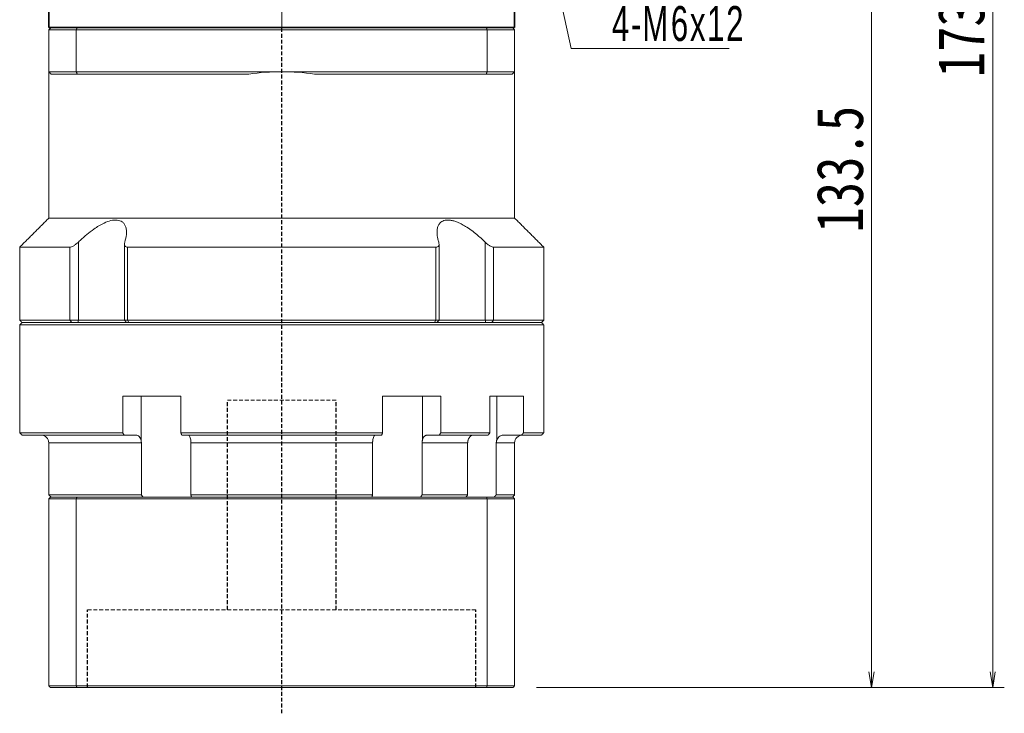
# Model space of a CAD drawing. Header units: millimetres. Extents: x -23 to 600, y -16 to 414.
# Tile 7 of 10: x 326 to 453, y 156 to 245. Entities that reach past the tile are written whole.
import ezdxf

# ---------------------------------------------------------------- set-up
doc = ezdxf.new("R2010")
doc.units = ezdxf.units.MM
doc.linetypes.add('DASHED', pattern=[0.75, 0.5, -0.25])
doc.linetypes.add('点画线', pattern=[18, 12, -2, 2, -2])
for name, color, linetype, lineweight in [('EB0_1', 7, 'Continuous', 35), ('中心线层', 1, '点画线', 18), ('尺寸线层', 3, 'Continuous', 18), ('粗实线层', 7, 'Continuous', 35)]:
    doc.layers.add(name, color=color, linetype=linetype, lineweight=lineweight)
doc.styles.add('宋体', font='SimSun.ttf', dxfattribs={"width": 0.8})
doc.styles.add('标准', font='txt', dxfattribs={"width": 0.667})
doc.dimstyles.new('A水平标注$0', dxfattribs={"dimtxt": 3.5, "dimasz": 2, "dimexe": 1.5, "dimexo": 3, "dimgap": 1.1, "dimtad": 1, "dimtoh": 1, "dimdec": 4, "dimdsep": 46, "dimtxsty": '宋体', "dimblk": 'OPEN', "dimcen": 3, "dimclrd": 3, "dimclre": 3, "dimclrt": 6, "dimadec": 0, "dimazin": 0, "dimtm": 1e-09, "dimtfac": 1, "dimtdec": 4, "dimtix": 1, "dimtmove": 0, "dimatfit": 3, "dimldrblk": 'OPEN', "dimfxl": 0, "dimlwd": 13, "dimlwe": 13, "dimarcsym": 0})

# ---------------------------------------------------------------- blocks, each defined once
blk = doc.blocks.new('*X7')
at = {"layer": '尺寸线层', "linetype": 'Continuous'}
blk.add_hatch(color=0, dxfattribs=at).paths.add_polyline_path([(-6.36, 15.51), (-4.86, 11.23), (-5.96, 10.99)], flags=0)
at = {"layer": '尺寸线层', "color": 0, "linetype": 'Continuous'}
blk.add_line((-6.36, 15.51), (-3, 0), dxfattribs=at)
at = {"layer": '尺寸线层', "color": 0}
for p, q in [((-3, 0), (0, 0)), ((0, 0), (17.35, 0)), ((0, 0), (0, 0))]:
    blk.add_line(p, q, dxfattribs=at)
at = {"layer": '尺寸线层', "color": 0, "insert": (2.25, 0.9), "char_height": 4.5, "width": 30.2032, "attachment_point": 7, "line_spacing_factor": 1.15057, "style": '标准'}
blk.add_mtext('\\T1.1;4-M6x12', dxfattribs=at)
blk = doc.blocks.new('_Open')
at = {"color": 0, "linetype": 'ByBlock', "lineweight": -2}
for p, q in [((-1, 0.167), (0, 0)), ((-1, -0.167), (0, 0)), ((0, 0), (-1, 0))]:
    blk.add_line(p, q, dxfattribs=at)
blk = doc.blocks.new('*D39')
at = {"layer": 'Defpoints', "color": 0, "transparency": 16777216}
for p in [(409.32, 292.54), (435.78, 292.54), (389.62, 159.04)]:
    blk.add_point(p, dxfattribs=at)
at = {"layer": '尺寸线层', "color": 3, "lineweight": 13, "transparency": 16777216}
for p, q in [((412.32, 292.54), (437.28, 292.54)), ((435.78, 161.04), (435.78, 290.54)), ((392.62, 159.04), (437.28, 159.04))]:
    blk.add_line(p, q, dxfattribs=at)
at = {"layer": '尺寸线层', "color": 3, "lineweight": 13, "transparency": 16777216, "xscale": 2, "yscale": 2, "zscale": 2}
for p, rotation in [((435.78, 292.54), 90), ((435.78, 159.04), 270)]:
    blk.add_blockref('_Open', p, dxfattribs=dict(at, rotation=rotation))
at = {"layer": '尺寸线层', "color": 6, "transparency": 16777216, "insert": (431.74, 225.79), "char_height": 6, "attachment_point": 5, "rotation": 90, "style": '宋体', "bg_fill": 3, "box_fill_scale": 1.1, "bg_fill_color": 257, "bg_fill_transparency": 0}
blk.add_mtext('133.5', dxfattribs=at)
blk = doc.blocks.new('*D40')
at = {"layer": 'Defpoints', "color": 0, "transparency": 16777216}
for p in [(399.82, 332.54), (389.62, 159.04), (451.39, 159.04)]:
    blk.add_point(p, dxfattribs=at)
at = {"layer": '尺寸线层', "color": 3, "lineweight": 13, "transparency": 16777216}
for p, q in [((402.82, 332.54), (452.89, 332.54)), ((451.39, 330.54), (451.39, 161.04)), ((392.62, 159.04), (452.89, 159.04))]:
    blk.add_line(p, q, dxfattribs=at)
at = {"layer": '尺寸线层', "color": 3, "lineweight": 13, "transparency": 16777216, "xscale": 2, "yscale": 2, "zscale": 2}
for p, rotation in [((451.39, 332.54), 90), ((451.39, 159.04), 270)]:
    blk.add_blockref('_Open', p, dxfattribs=dict(at, rotation=rotation))
at = {"layer": '尺寸线层', "color": 6, "transparency": 16777216, "insert": (447.36, 245.79), "char_height": 6, "attachment_point": 5, "rotation": 90, "style": '宋体', "bg_fill": 3, "box_fill_scale": 1.1, "bg_fill_color": 257, "bg_fill_transparency": 0}
blk.add_mtext('173.5', dxfattribs=at)

msp = doc.modelspace()

# ---------------------------------------------------------------- linework, layer by layer
at = {"color": 7, "linetype": 'Continuous', "lineweight": 15}
for p, q in [((329.82134, 243.74132), (333.36383, 243.74132)), ((329.82134, 243.74132), (329.82134, 238.34132)), ((333.47746, 244.04132), (330.12134, 244.04132)), ((333.36383, 238.34132), (333.36383, 243.74132)), ((333.36383, 243.74132), (386.27885, 243.74132)), ((386.16522, 244.04132), (333.47746, 244.04132)), ((386.27885, 243.74132), (386.27885, 238.34132)), ((333.36383, 238.34132), (329.82134, 238.34132)), ((330.12134, 238.04132), (333.47746, 238.04132)), ((359.82134, 238.34132), (333.36383, 238.34132)), ((333.47746, 238.04132), (355.58932, 238.04132)), ((386.27885, 238.34132), (359.82134, 238.34132)), ((364.05336, 238.04132), (386.16522, 238.04132)), ((332.52946, 215.74132), (326.07134, 215.74132)), ((332.52946, 215.74132), (332.52946, 206.34132)), ((333.63976, 206.34132), (333.63976, 216.41077)), ((379.67621, 215.74132), (339.96647, 215.74132)), ((339.96647, 206.34132), (339.96647, 215.74132)), ((379.67621, 215.74132), (379.67621, 206.34132)), ((386.00292, 216.41077), (386.00292, 206.34132)), ((387.11322, 206.34132), (387.11322, 215.74132)), ((332.52946, 206.34132), (326.07134, 206.34132)), ((326.07134, 205.74132), (359.82134, 205.74132)), ((326.37134, 206.04132), (332.77206, 206.04132)), ((359.82134, 206.04132), (326.37134, 206.04132)), ((333.63976, 206.34132), (332.52946, 206.34132)), ((332.77206, 206.04132), (332.52946, 206.34132)), ((333.54927, 206.04132), (333.63976, 206.34132)), ((339.55476, 206.34132), (333.63976, 206.34132)), ((339.96647, 206.34132), (339.55476, 206.34132)), ((379.67621, 206.34132), (339.96647, 206.34132)), ((340.14295, 206.04132), (339.96647, 206.34132)), ((340.14295, 206.04132), (379.49973, 206.04132)), ((379.67621, 206.34132), (379.49973, 206.04132)), ((380.08792, 206.34132), (379.67621, 206.34132)), ((386.00292, 206.34132), (380.08792, 206.34132)), ((386.00292, 206.34132), (386.09341, 206.04132)), ((387.11322, 206.34132), (386.00292, 206.34132)), ((387.11322, 206.34132), (386.87062, 206.04132)), ((339.33455, 196.54132), (339.33455, 191.84132)), ((339.33455, 196.54132), (346.83726, 196.54132)), ((341.69867, 196.54132), (341.69867, 190.92471)), ((346.83726, 191.84132), (346.83726, 196.54132)), ((372.80542, 196.54132), (372.80542, 191.84132)), ((372.80542, 196.54132), (380.30813, 196.54132)), ((377.94401, 196.54132), (377.94401, 190.92471)), ((380.30813, 191.84132), (380.30813, 196.54132)), ((386.64211, 196.54132), (386.64211, 191.84132)), ((387.51769, 196.54132), (387.51769, 190.92471)), ((339.33455, 191.84132), (326.07134, 191.84132)), ((326.37134, 191.54132), (339.52759, 191.54132)), ((339.52759, 191.54132), (341.10424, 191.54132)), ((372.80542, 191.84132), (346.83726, 191.84132)), ((346.93998, 191.54132), (372.7027, 191.54132)), ((378.53844, 191.54132), (380.11509, 191.54132)), ((380.11509, 191.54132), (386.41206, 191.54132)), ((386.64211, 191.84132), (380.30813, 191.84132)), ((329.82134, 190.54132), (341.74848, 190.54132)), ((341.74848, 190.54132), (341.74848, 183.84132)), ((348.12064, 190.54132), (371.52204, 190.54132)), ((348.12064, 183.84132), (348.12064, 190.54132)), ((371.52204, 190.54132), (371.52204, 183.84132)), ((377.8942, 183.84132), (377.8942, 190.54132)), ((377.8942, 190.54132), (383.76652, 190.54132)), ((383.76652, 190.54132), (383.76652, 183.84132)), ((387.44549, 183.84132), (387.44549, 190.54132)), ((341.74848, 183.84132), (329.82134, 183.84132)), ((329.82134, 183.34132), (333.36383, 183.34132)), ((329.82134, 183.34132), (329.82134, 159.24132)), ((333.43953, 183.54132), (330.02134, 183.54132)), ((333.36383, 183.34132), (386.27885, 183.34132)), ((333.36383, 183.34132), (333.36383, 159.24132)), ((386.20315, 183.54132), (333.43953, 183.54132)), ((371.52204, 183.84132), (348.12064, 183.84132)), ((383.76652, 183.84132), (377.8942, 183.84132)), ((386.27885, 183.34132), (386.27885, 159.24132)), ((333.36383, 159.24132), (329.82134, 159.24132)), ((330.02134, 159.04132), (333.43953, 159.04132)), ((386.27885, 159.24132), (333.36383, 159.24132)), ((333.43953, 159.04132), (386.20315, 159.04132))]:
    msp.add_line(p, q, dxfattribs=at)
at = {"color": 1, "linetype": 'DASHED'}
msp.add_line((359.82134, 155.7164), (359.82134, 244.04132), dxfattribs=at)
at = {"color": 6, "linetype": 'DASHED', "lineweight": 15}
for p, q in [((352.82134, 196.04132), (366.82134, 196.04132)), ((334.82134, 169.04132), (384.82134, 169.04132))]:
    msp.add_line(p, q, dxfattribs=at)
at = {"color": 6, "linetype": 'DASHED'}
for p, q in [((352.82134, 169.04132), (352.82134, 196.04132)), ((366.82134, 169.04132), (366.82134, 196.04132)), ((334.82134, 159.04132), (334.82134, 169.04132)), ((384.82134, 159.04132), (384.82134, 169.04132))]:
    msp.add_line(p, q, dxfattribs=at)
at = {"color": 7, "linetype": 'Continuous', "lineweight": 15}
for centre, radius, start, end in [((359.82134, 208.34132), 30, 90, 98.1096145), ((359.82134, 208.34132), 30, 81.8903855, 90), ((328.82134, 190.54132), 1, 0, 90)]:
    msp.add_arc(centre, radius, start, end, dxfattribs=at)
for points in [[(329.82134, 243.74132), (330.12134, 244.04132)], [(333.36383, 243.74132), (333.47746, 244.04132)], [(386.27885, 243.74132), (386.16522, 244.04132)], [(329.82134, 219.49132), (329.82134, 238.34132)], [(329.82134, 238.34132), (330.12134, 238.04132)], [(333.36383, 238.34132), (333.47746, 238.04132)], [(386.16522, 238.04132), (386.27885, 238.34132)], [(326.07134, 215.74132), (329.82134, 219.49132)], [(326.07134, 206.34132), (326.07134, 215.74132)], [(339.55476, 206.34132), (339.55476, 216.15152)], [(380.08792, 216.1494), (380.08792, 206.34132)], [(326.37134, 206.04132), (326.07134, 206.34132)], [(326.07134, 205.74132), (326.37134, 206.04132)], [(326.07134, 191.84132), (326.07134, 205.74132)], [(339.85476, 206.04132), (339.55476, 206.34132)], [(380.08792, 206.34132), (379.78792, 206.04132)], [(326.37134, 191.54132), (326.07134, 191.84132)], [(339.52759, 191.54132), (339.33455, 191.84132)], [(346.83726, 191.84132), (346.93998, 191.54132)], [(372.7027, 191.54132), (372.80542, 191.84132)], [(380.30813, 191.84132), (380.11509, 191.54132)], [(386.41206, 191.54132), (386.64211, 191.84132)], [(329.82134, 183.84132), (329.82134, 190.54132)], [(341.69867, 190.92471), (341.74848, 190.54132)], [(348.12064, 190.54132), (348.09519, 190.92471)], [(371.54749, 190.92471), (371.52204, 190.54132)], [(377.8942, 190.54132), (377.94401, 190.92471)], [(383.82466, 190.92471), (383.76652, 190.54132)], [(387.44549, 190.54132), (387.51769, 190.92471)], [(330.12134, 183.54132), (329.82134, 183.84132)], [(329.82134, 183.34132), (330.02134, 183.54132)], [(333.36383, 183.34132), (333.43953, 183.54132)], [(341.95622, 183.54132), (341.74848, 183.84132)], [(348.12064, 183.84132), (348.2065, 183.54132)], [(371.43618, 183.54132), (371.52204, 183.84132)], [(377.8942, 183.84132), (377.68646, 183.54132)], [(383.54743, 183.54132), (383.76652, 183.84132)], [(386.27885, 183.34132), (386.20315, 183.54132)], [(387.44549, 183.84132), (387.15603, 183.54132)], [(330.02134, 159.04132), (329.82134, 159.24132)], [(333.43953, 159.04132), (333.36383, 159.24132)], [(386.20315, 159.04132), (386.27885, 159.24132)]]:
    msp.add_open_spline(points, degree=1, dxfattribs=at)
for points, knots in [([(339.60134, 216.41077), (339.68766, 216.73546), (339.82852, 217.26527), (339.82873, 217.93504), (339.72921, 218.40036), (339.53613, 218.76061), (339.22357, 219.0742), (338.67924, 219.28092), (337.85079, 219.21154), (337.01716, 218.90592), (336.27169, 218.50854), (335.5168, 218.01959), (334.69963, 217.39035), (334.05422, 216.81461), (333.71327, 216.48239), (333.63976, 216.41077)], [0, 0, 0, 0, 1.111823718, 1.814206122, 2.515660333, 3.044836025, 3.573294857, 4.429537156, 5.288250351, 6.104434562, 6.713373, 7.323286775, 8.207714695, 9.093503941, 9.336985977, 9.336985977, 9.336985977, 9.336985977]), ([(386.00292, 216.41077), (385.83414, 216.57334), (385.49525, 216.89979), (384.90873, 217.4093), (384.24171, 217.93329), (383.55515, 218.39703), (382.9105, 218.75958), (382.36779, 219.00256), (381.87003, 219.16216), (381.43514, 219.2417), (381.03447, 219.2467), (380.69407, 219.17727), (380.41342, 219.04263), (380.16046, 218.82871), (379.9576, 218.51041), (379.81895, 218.02437), (379.80779, 217.3934), (379.91604, 216.81798), (380.0193, 216.4824), (380.04134, 216.41077)], [0, 0, 0, 0, 0.553902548, 1.112192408, 1.806376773, 2.51506714, 3.037171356, 3.572009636, 3.995519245, 4.430649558, 4.854541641, 5.292182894, 5.696545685, 6.110001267, 6.710526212, 7.328053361, 8.20046253, 9.097057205, 9.340373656, 9.340373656, 9.340373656, 9.340373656]), ([(333.63976, 216.41077), (333.51585, 216.29679), (333.30271, 216.10075), (332.97978, 215.88996), (332.71875, 215.7652), (332.59212, 215.74923), (332.52946, 215.74132)], [0, 0, 0, 0, 0.461690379, 0.794104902, 1.059065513, 1.318521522, 1.318521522, 1.318521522, 1.318521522]), ([(339.96647, 215.74132), (339.898, 215.74833), (339.76136, 215.76231), (339.61731, 215.87617), (339.52879, 216.08505), (339.5744, 216.28984), (339.60134, 216.41077)], [0, 0, 0, 0, 0.1713953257, 0.3420313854, 0.5797240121, 0.9225193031, 0.9225193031, 0.9225193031, 0.9225193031]), ([(380.04134, 216.41077), (380.06732, 216.29679), (380.11202, 216.10075), (380.03523, 215.88996), (379.89453, 215.7652), (379.74847, 215.74923), (379.67621, 215.74132)], [0, 0, 0, 0, 0.3230947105, 0.5557211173, 0.741142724, 0.9227121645, 0.9227121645, 0.9227121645, 0.9227121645]), ([(387.11322, 215.74132), (387.05447, 215.74833), (386.93724, 215.76231), (386.6876, 215.87617), (386.35835, 216.08505), (386.13488, 216.28984), (386.00292, 216.41077)], [0, 0, 0, 0, 0.244975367, 0.488865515, 0.828599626, 1.318556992, 1.318556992, 1.318556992, 1.318556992]), ([(341.10424, 191.54132), (341.12887, 191.53997), (341.22562, 191.53466), (341.39129, 191.45716), (341.5701, 191.25864), (341.6616, 191.05754), (341.69448, 190.93973), (341.69867, 190.92471)], [0, 0, 0, 0, 0.0898846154, 0.3530449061, 0.6161572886, 0.8790264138, 0.9174460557, 0.9174460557, 0.9174460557, 0.9174460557]), ([(348.09519, 190.92471), (348.07696, 191.02423), (348.04048, 191.22344), (347.94683, 191.43263), (347.85518, 191.53022), (347.79786, 191.53857), (347.7789, 191.54132)], [0, 0, 0, 0, 0.2094481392, 0.4192300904, 0.6292069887, 0.7329719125, 0.7329719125, 0.7329719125, 0.7329719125]), ([(371.86378, 191.54132), (371.85068, 191.53997), (371.7992, 191.53466), (371.71105, 191.45716), (371.61591, 191.25864), (371.56722, 191.05754), (371.54972, 190.93973), (371.54749, 190.92471)], [0, 0, 0, 0, 0.0718302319, 0.2821316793, 0.4923948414, 0.7024636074, 0.7331662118, 0.7331662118, 0.7331662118, 0.7331662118]), ([(377.94401, 190.92471), (377.95924, 190.97477), (377.99014, 191.07634), (378.05617, 191.21019), (378.13533, 191.32704), (378.22554, 191.42069), (378.32541, 191.48966), (378.43043, 191.53324), (378.50278, 191.53865), (378.53844, 191.54132)], [0, 0, 0, 0, 0.129312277, 0.2623626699, 0.3919270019, 0.5252420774, 0.6549272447, 0.7883655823, 0.9180312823, 0.9180312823, 0.9180312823, 0.9180312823]), ([(384.53308, 191.54132), (384.50371, 191.54002), (384.43181, 191.53683), (384.31791, 191.50585), (384.19712, 191.44567), (384.08482, 191.35861), (383.98621, 191.24934), (383.90252, 191.11875), (383.85204, 191.0071), (383.82965, 190.93974), (383.82466, 190.92471)], [0, 0, 0, 0, 0.098079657, 0.240108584, 0.386257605, 0.528258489, 0.674384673, 0.816253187, 0.962246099, 1.004168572, 1.004168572, 1.004168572, 1.004168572]), ([(387.51769, 190.92471), (387.56777, 191.02423), (387.66801, 191.22344), (387.9253, 191.43263), (388.1771, 191.53022), (388.3346, 191.53857), (388.3867, 191.54132)], [0, 0, 0, 0, 0.323097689, 0.646710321, 0.970623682, 1.130692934, 1.130692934, 1.130692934, 1.130692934])]:
    msp.add_open_spline(points, degree=3, knots=knots, dxfattribs=at)
at = {"layer": 'EB0_1'}
msp.add_line((389.82134, 244.04132), (329.82134, 244.04132), dxfattribs=at)
msp.add_line((389.82134, 244.04132), (329.82134, 244.04132), dxfattribs=at)
msp.add_line((389.82134, 244.04132), (329.82134, 244.04132), dxfattribs=at)
at = {"layer": '中心线层'}
msp.add_line((359.82134, 244.04132), (359.82134, 341.48581), dxfattribs=at)
at = {"layer": '粗实线层'}
for p, q in [((329.82134, 244.04132), (329.82134, 252.54132)), ((389.82134, 244.04132), (389.82134, 252.54132))]:
    msp.add_line(p, q, dxfattribs=at)

# ---------------------------------------------------------------- block references
at = {"layer": '尺寸线层'}
msp.add_blockref('*X7', (400.08971, 241.33382), dxfattribs=at)

# ---------------------------------------------------------------- next in the draw order: dimensions: what is measured, and where the dimension line sits
dim = msp.add_linear_dim(base=(435.77733, 292.54132), p1=(389.62134, 159.04132), p2=(409.32134, 292.54132), angle=90, dimstyle='A水平标注$0', override={"dimtxt": 6, "dimblk": 'Open', "dimtfill": 1, "dimtfillclr": 256}, dxfattribs=at)
dim.commit()
dim.dimension.update_dxf_attribs({"geometry": '*D39', "text_midpoint": (431.74437, 225.79132)})

# ---------------------------------------------------------------- next in the draw order: dimensions: what is measured, and where the dimension line sits
dim = msp.add_linear_dim(base=(451.38861, 159.04132), p1=(399.82134, 332.54132), p2=(389.62134, 159.04132), angle=90, dimstyle='A水平标注$0', override={"dimtxt": 6, "dimblk": 'Open', "dimtfill": 1, "dimtfillclr": 256}, dxfattribs=at)
dim.commit()
dim.dimension.update_dxf_attribs({"geometry": '*D40', "text_midpoint": (447.35565, 245.79132)})

# ---------------------------------------------------------------- next in the draw order: linework, layer by layer
at = {"color": 7, "linetype": 'Continuous', "lineweight": 15}
for p, q in [((389.52134, 244.04132), (386.16522, 244.04132)), ((386.27885, 243.74132), (389.82134, 243.74132)), ((389.82134, 238.34132), (389.82134, 243.74132)), ((386.16522, 238.04132), (389.52134, 238.04132)), ((389.82134, 238.34132), (386.27885, 238.34132)), ((389.82134, 219.49132), (329.82134, 219.49132)), ((393.57134, 215.74132), (387.11322, 215.74132)), ((393.27134, 206.04132), (359.82134, 206.04132)), ((359.82134, 205.74132), (393.57134, 205.74132)), ((386.87062, 206.04132), (393.27134, 206.04132)), ((393.57134, 206.34132), (387.11322, 206.34132)), ((386.64211, 196.54132), (390.97381, 196.54132)), ((390.97381, 191.84132), (390.97381, 196.54132)), ((388.3867, 191.54132), (390.6916, 191.54132)), ((390.6916, 191.54132), (393.27134, 191.54132)), ((393.57134, 191.84132), (390.97381, 191.84132)), ((387.44549, 190.54132), (389.82134, 190.54132)), ((389.62134, 183.54132), (386.20315, 183.54132)), ((386.27885, 183.34132), (389.82134, 183.34132)), ((389.82134, 183.84132), (387.44549, 183.84132)), ((389.82134, 183.34132), (389.82134, 159.24132)), ((386.20315, 159.04132), (389.62134, 159.04132)), ((389.82134, 159.24132), (386.27885, 159.24132))]:
    msp.add_line(p, q, dxfattribs=at)
msp.add_arc((390.82134, 190.54132), 1, 90, 180, dxfattribs=at)
for points in [[(389.52134, 244.04132), (389.82134, 243.74132)], [(389.52134, 238.04132), (389.82134, 238.34132)], [(389.82134, 238.34132), (389.82134, 219.49132)], [(389.82134, 219.49132), (393.57134, 215.74132)], [(393.57134, 215.74132), (393.57134, 206.34132)], [(393.57134, 206.34132), (393.27134, 206.04132)], [(393.27134, 206.04132), (393.57134, 205.74132)], [(393.57134, 205.74132), (393.57134, 191.84132)], [(390.97381, 191.84132), (390.6916, 191.54132)], [(393.57134, 191.84132), (393.27134, 191.54132)], [(389.82134, 190.54132), (389.82134, 183.84132)], [(389.82134, 183.84132), (389.52134, 183.54132)], [(389.62134, 183.54132), (389.82134, 183.34132)], [(389.82134, 159.24132), (389.62134, 159.04132)]]:
    msp.add_open_spline(points, degree=1, dxfattribs=at)

doc.saveas('drawing.dxf')
